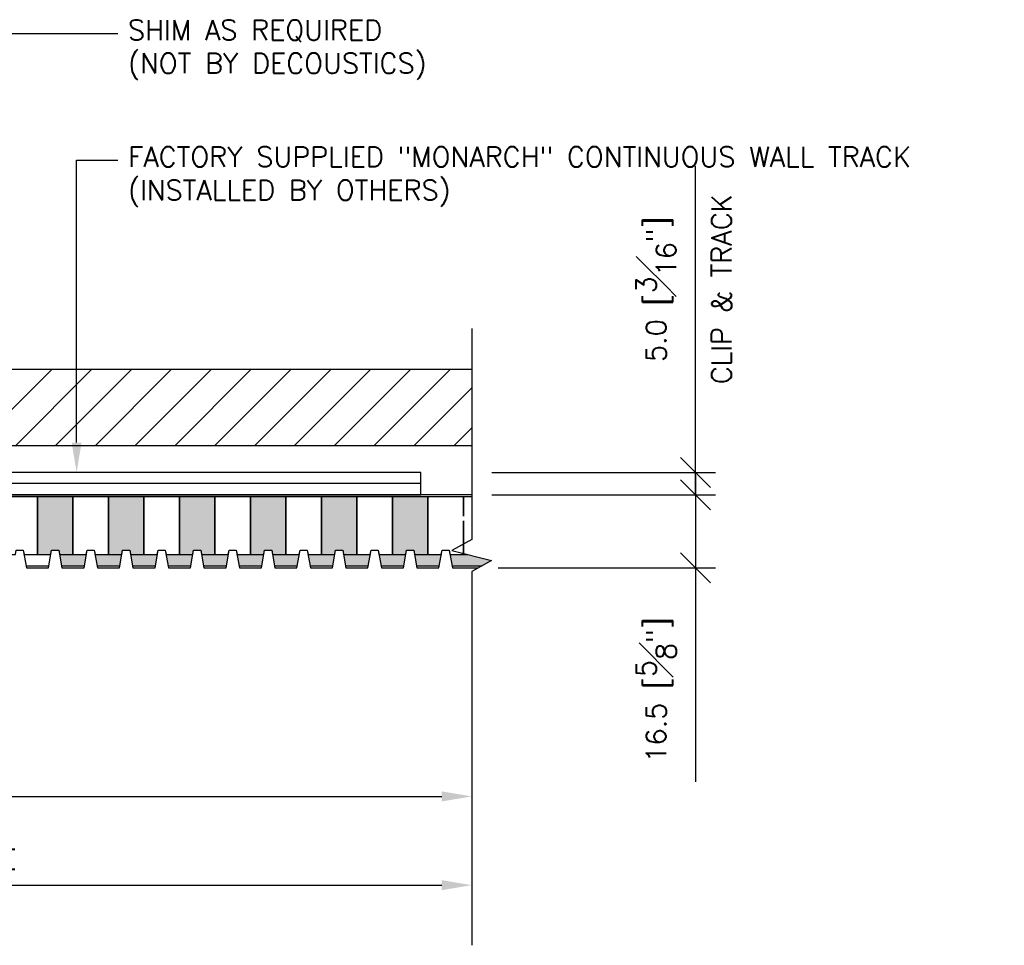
# Model space of a CAD drawing. Header units: millimetres. Extents: x 0 to 4899, y -1170 to 2102.
# Tile 4 of 15: x 1033 to 1255, y 335 to 543. Entities that reach past the tile are written whole.
import ezdxf
from ezdxf import colors
from ezdxf.entities.mleader import LeaderData, LeaderLine
from ezdxf.math import Vec2, Vec3

# ---------------------------------------------------------------- set-up
doc = ezdxf.new("R2010")
doc.units = ezdxf.units.MM
doc.header["$LTSCALE"] = 15
doc.header["$MEASUREMENT"] = 0
for name, color, linetype in [('1-ARCH', 1, 'Continuous'), ('1-DIM', 4, 'Continuous'), ('1-MOUNT', 155, 'Continuous'), ('1-PANEL', 6, 'Continuous'), ('1-TEXT', 2, 'Continuous')]:
    doc.layers.add(name, color=color, linetype=linetype)
doc.styles.add('TEXT', font='romans.shx')
doc.dimstyles.new('WDIM 1-2', dxfattribs={"dimscale": 2.25, "dimtxt": 2, "dimasz": 3, "dimexe": 2, "dimexo": 2, "dimgap": 1.6, "dimtad": 1, "dimdec": 1, "dimzin": 3, "dimdsep": 46, "dimtxsty": 'TEXT', "dimblk": 'OBLIQUE', "dimcen": 2, "dimdle": 2, "dimclrd": 256, "dimclre": 4, "dimclrt": 2, "dimazin": 0, "dimtfac": 1, "dimtdec": 1, "dimtmove": 0, "dimatfit": 3, "dimfxl": 0, "dimfrac": 2, "dimtolj": 1, "dimtzin": 0, "dimlwd": -1, "dimlwe": -1, "dimarcsym": 0})

# ---------------------------------------------------------------- blocks, each defined once
blk = doc.blocks.new('_OBLIQUE')
at = {"color": 0, "linetype": 'ByBlock'}
blk.add_line((-0.5, -0.5), (0.5, 0.5), dxfattribs=at)
blk = doc.blocks.new('*D45')
at = {"layer": '1-DIM', "color": 4, "transparency": 16777216}
for p, q in [((889.35, 415.4), (889.35, 363.9)), ((1134.72, 395.28), (1134.72, 363.9))]:
    blk.add_line(p, q, dxfattribs=at)
at = {"layer": '1-DIM', "transparency": 16777216}
blk.add_line((884.85, 368.4), (1127.97, 368.4), dxfattribs=at)
blk.add_solid([(1127.97, 369.53), (1127.97, 367.28), (1134.72, 368.4)], dxfattribs=at)
at = {"layer": 'DEFPOINTS', "color": 0, "transparency": 16777216}
for p in [(889.35, 419.9), (1134.72, 399.78), (1134.72, 368.4)]:
    blk.add_point(p, dxfattribs=at)
at = {"layer": '1-DIM', "transparency": 16777216, "xscale": 6.75, "yscale": 6.75, "zscale": 6.75, "rotation": 180}
blk.add_blockref('_OBLIQUE', (889.35, 368.4), dxfattribs=at)
at = {"layer": '1-DIM', "color": 2, "transparency": 16777216, "insert": (1008.66, 374.25), "char_height": 4.5, "attachment_point": 5, "style": 'TEXT', "bg_fill": 3, "box_fill_scale": 1.25, "bg_fill_color": 256, "bg_fill_true_color": 13158600, "bg_fill_transparency": 0}
blk.add_mtext('\\A1;PANEL WIDTH', dxfattribs=at)
blk = doc.blocks.new('*D46')
at = {"layer": '1-DIM', "color": 4, "transparency": 16777216}
for p, q in [((890.35, 415.4), (890.35, 343.9)), ((1134.72, 382.48), (1134.72, 343.9))]:
    blk.add_line(p, q, dxfattribs=at)
at = {"layer": '1-DIM', "transparency": 16777216}
blk.add_line((885.85, 348.4), (1127.97, 348.4), dxfattribs=at)
blk.add_solid([(1127.97, 349.53), (1127.97, 347.28), (1134.72, 348.4)], dxfattribs=at)
at = {"layer": 'DEFPOINTS', "color": 0, "transparency": 16777216}
for p in [(890.35, 419.9), (1134.72, 386.98), (1134.72, 348.4)]:
    blk.add_point(p, dxfattribs=at)
at = {"layer": '1-DIM', "transparency": 16777216, "xscale": 6.75, "yscale": 6.75, "zscale": 6.75, "rotation": 180}
blk.add_blockref('_OBLIQUE', (890.35, 348.4), dxfattribs=at)
at = {"layer": '1-DIM', "color": 2, "transparency": 16777216, "insert": (1009.16, 354.25), "char_height": 4.5, "attachment_point": 5, "style": 'TEXT', "bg_fill": 3, "box_fill_scale": 1.25, "bg_fill_color": 256, "bg_fill_true_color": 13158600, "bg_fill_transparency": 0}
blk.add_mtext('\\A1;PANEL MODULE', dxfattribs=at)
blk = doc.blocks.new('*D68')
at = {"layer": '1-DIM', "transparency": 16777216}
for p, q in [((1185.14, 441.4), (1185.14, 510.53)), ((1185.14, 436.4), (1185.14, 441.4)), ((1185.14, 436.4), (1185.14, 429.65))]:
    blk.add_line(p, q, dxfattribs=at)
at = {"layer": '1-DIM', "color": 4, "transparency": 16777216}
for p, q in [((1139.22, 441.4), (1189.64, 441.4)), ((1139.22, 436.4), (1189.64, 436.4))]:
    blk.add_line(p, q, dxfattribs=at)
at = {"layer": 'DEFPOINTS', "color": 0, "transparency": 16777216}
for p in [(1134.72, 441.4), (1185.14, 441.4), (1134.72, 436.4)]:
    blk.add_point(p, dxfattribs=at)
at = {"layer": '1-DIM', "transparency": 16777216, "xscale": 6.75, "yscale": 6.75, "zscale": 6.75}
for p, rotation in [((1185.14, 441.4), 270), ((1185.14, 436.4), 90)]:
    blk.add_blockref('_OBLIQUE', p, dxfattribs=dict(at, rotation=rotation))
at = {"layer": '1-DIM', "color": 2, "transparency": 16777216, "char_height": 4.5, "attachment_point": 5, "rotation": 90, "style": 'TEXT', "bg_fill": 3, "box_fill_scale": 1.25, "bg_fill_color": 256, "bg_fill_true_color": 13158600, "bg_fill_transparency": 0}
for s, insert in [('\\A1;CLIP & TRACK', (1190.99, 482.72)), ('\\A1;5.0 [{\\H1.000000x;\\S3#16;}"]', (1176.29, 482.72))]:
    blk.add_mtext(s, dxfattribs=dict(at, insert=insert))
blk = doc.blocks.new('*D69')
at = {"layer": '1-DIM', "transparency": 16777216}
for p, q in [((1185.14, 440.9), (1185.14, 419.9)), ((1185.14, 419.9), (1185.14, 371.67))]:
    blk.add_line(p, q, dxfattribs=at)
at = {"layer": '1-DIM', "color": 4, "transparency": 16777216}
for p, q in [((1139.22, 436.4), (1189.64, 436.4)), ((1140.69, 419.9), (1189.64, 419.9))]:
    blk.add_line(p, q, dxfattribs=at)
at = {"layer": 'DEFPOINTS', "color": 0, "transparency": 16777216}
for p in [(1134.72, 436.4), (1136.19, 419.9), (1185.14, 419.9)]:
    blk.add_point(p, dxfattribs=at)
at = {"layer": '1-DIM', "transparency": 16777216, "xscale": 6.75, "yscale": 6.75, "zscale": 6.75}
for p, rotation in [((1185.14, 436.4), 90), ((1185.14, 419.9), 270)]:
    blk.add_blockref('_OBLIQUE', p, dxfattribs=dict(at, rotation=rotation))
at = {"layer": '1-DIM', "color": 2, "transparency": 16777216, "insert": (1176.29, 392.41), "char_height": 4.5, "attachment_point": 5, "rotation": 90, "style": 'TEXT', "bg_fill": 3, "box_fill_scale": 1.25, "bg_fill_color": 256, "bg_fill_true_color": 13158600, "bg_fill_transparency": 0}
blk.add_mtext('\\A1;16.5 [{\\H1.000000x;\\S5#8;}"]', dxfattribs=at)

msp = doc.modelspace()

# ---------------------------------------------------------------- hatches: boundary and pattern name
at = {"layer": '1-ARCH'}
h = msp.add_hatch(dxfattribs=at)
h.set_pattern_fill('ANSI31', color=8, scale=50.8, style=0)
h.set_pattern_definition([(45, (-1525.576, 835.5193), (-4.490128, 4.490128), [])])
h.paths.add_polyline_path([(1134.72, 447.44), (1134.72, 464.62), (841.63, 464.62), (841.63, 447.44)])

# ---------------------------------------------------------------- linework, layer by layer
for p, q in [((1134.72, 464.62), (841.63, 464.62)), ((1134.72, 447.44), (858.81, 447.44))]:
    msp.add_line(p, q, dxfattribs=at)
at = {"layer": '1-MOUNT'}
msp.add_line((1123.22, 438.9), (896.83, 438.9), dxfattribs=at)
msp.add_lwpolyline([(896.83, 436.4), (1123.22, 436.4), (1123.22, 441.4), (896.83, 441.4), (896.83, 436.4)], dxfattribs=at)
at = {"layer": '1-PANEL'}
for points in [[(1134.72, 436.4), (889.35, 436.4)], [(1134.72, 435.9), (890.35, 435.9)], [(1028.85, 435.9), (1028.85, 422.9), (1031.86, 422.9), (1032.04, 423.9), (1033.64, 423.9), (1033.82, 422.9), (1036.85, 422.9), (1036.85, 435.9)], [(1036.85, 435.9), (1036.85, 422.9), (1039.86, 422.9), (1040.04, 423.9), (1041.64, 423.9), (1041.82, 422.9), (1044.85, 422.9), (1044.85, 435.9)], [(1044.85, 435.9), (1044.85, 422.9), (1047.86, 422.9), (1048.04, 423.9), (1049.64, 423.9), (1049.82, 422.9), (1052.85, 422.9), (1052.85, 435.9)], [(1052.85, 435.9), (1052.85, 422.9), (1055.86, 422.9), (1056.04, 423.9), (1057.64, 423.9), (1057.82, 422.9), (1060.85, 422.9), (1060.85, 435.9)], [(1060.85, 435.9), (1060.85, 422.9), (1063.86, 422.9), (1064.04, 423.9), (1065.64, 423.9), (1065.82, 422.9), (1068.85, 422.9), (1068.85, 435.9)], [(1068.85, 435.9), (1068.85, 422.9), (1071.86, 422.9), (1072.04, 423.9), (1073.64, 423.9), (1073.82, 422.9), (1076.85, 422.9), (1076.85, 435.9)], [(1076.85, 435.9), (1076.85, 422.9), (1079.86, 422.9), (1080.04, 423.9), (1081.64, 423.9), (1081.82, 422.9), (1084.85, 422.9), (1084.85, 435.9)], [(1084.85, 435.9), (1084.85, 422.9), (1087.86, 422.9), (1088.04, 423.9), (1089.64, 423.9), (1089.82, 422.9), (1092.85, 422.9), (1092.85, 435.9)], [(1092.85, 435.9), (1092.85, 422.9), (1095.86, 422.9), (1096.04, 423.9), (1097.64, 423.9), (1097.82, 422.9), (1100.85, 422.9), (1100.85, 435.9)], [(1100.85, 435.9), (1100.85, 422.9), (1103.86, 422.9), (1104.04, 423.9), (1105.64, 423.9), (1105.82, 422.9), (1108.85, 422.9), (1108.85, 435.9)], [(1108.85, 435.9), (1108.85, 422.9), (1111.86, 422.9), (1112.04, 423.9), (1113.64, 423.9), (1113.82, 422.9), (1116.85, 422.9), (1116.85, 435.9)], [(1116.85, 435.9), (1116.85, 422.9), (1119.86, 422.9), (1120.04, 423.9), (1121.64, 423.9), (1121.82, 422.9), (1124.85, 422.9), (1124.85, 435.9)], [(1124.85, 435.9), (1124.85, 422.9), (1127.86, 422.9), (1128.04, 423.9), (1129.64, 423.9), (1129.82, 422.9), (1132.85, 422.9), (1132.85, 430.53)], [(1132.85, 431.59), (1132.85, 435.9)], [(1132.85, 435.9), (1132.85, 431.59)], [(1132.85, 430.53), (1132.85, 422.9), (1133.87, 422.9)]]:
    msp.add_lwpolyline(points, dxfattribs=at)

# ---------------------------------------------------------------- dimensions: what is measured, and where the dimension line sits
at = {"layer": '1-DIM'}
dim = msp.add_linear_dim(base=(1134.72, 368.4), p1=(889.35, 419.9), p2=(1134.72, 399.78), text='PANEL WIDTH', dimstyle='WDIM 1-2', override={"dimblk1": 'OBLIQUE', "dimsah": 1}, dxfattribs=at)
dim.commit()
dim.dimension.update_dxf_attribs({"geometry": '*D45', "text_midpoint": (1008.66, 374.25)})

# ---------------------------------------------------------------- leaders
at = {"layer": '1-TEXT'}
ml = msp.add_multileader_mtext('Standard', dxfattribs=at)
ml.set_content('SHIM AS REQUIRED\\P(NOT BY DECOUSTICS)', color=256, style='TEXT')
ml.set_leader_properties(color=4, linetype='ByLayer', lineweight=-1)
ml.build(insert=Vec2(0, 0))
ml.multileader.update_dxf_attribs({"dogleg_length": 0.36, "arrow_head_size": 6.75, "scale": 2.25})
ctx = ml.context
ctx.base_point, ctx.scale, ctx.char_height, ctx.arrow_head_size, ctx.landing_gap_size, ctx.plane_origin = Vec3(1054.99, 540.39), 2.25, 4.5, 6.75, 2.25, Vec3(1343.81, 556.5)
notes = []
notes.append((ctx, [(1, (1, 1, 0), (1010.05, 540.39), (1, 0), 44.93, [(0, [(1010.05, 447.44)], 0, [])])]))
ctx.mtext.insert, ctx.mtext.width, ctx.mtext.flow_direction = Vec3(1057.24, 543.39), 81.3677, 5
ml = msp.add_multileader_mtext('Standard', dxfattribs=at)
ml.set_content('FACTORY SUPPLIED "MONARCH" CONTINUOUS WALL TRACK\\P(INSTALLED BY OTHERS)', color=256, style='TEXT')
ml.set_leader_properties(color=4, linetype='ByLayer', lineweight=-1)
ml.build(insert=Vec2(0, 0))
ml.multileader.update_dxf_attribs({"dogleg_length": 0.36, "arrow_head_size": 6.75, "scale": 2.25})
ctx = ml.context
ctx.base_point, ctx.scale, ctx.char_height, ctx.arrow_head_size, ctx.landing_gap_size, ctx.plane_origin = Vec3(1054.99, 511.82), 2.25, 4.5, 6.75, 2.25, Vec3(1377.45, 599.1)
notes.append((ctx, [(1, (1, 1, 0), (1045.67, 511.82), (1, 0), 9.32, [(0, [(1045.67, 441.4)], 0, [])])]))
ctx.mtext.insert, ctx.mtext.width, ctx.mtext.flow_direction = Vec3(1057.24, 514.82), 87.7841, 5
for ctx, leaders in notes:
    for number, flags, end, landing, length, lines in leaders:
        leader = LeaderData()
        leader.index, (leader.has_last_leader_line, leader.has_dogleg_vector, leader.attachment_direction) = number, flags
        leader.last_leader_point, leader.dogleg_vector, leader.dogleg_length = Vec3(end), Vec3(landing), length
        for number, points, colour, breaks in lines:
            line = LeaderLine()
            line.index, line.vertices, line.color, line.breaks = number, Vec3.list(points), colors.encode_raw_color(colour), breaks
            leader.lines.append(line)
        ctx.leaders.append(leader)

# ---------------------------------------------------------------- next in the draw order: dimensions: what is measured, and where the dimension line sits
at = {"layer": '1-DIM'}
dim = msp.add_linear_dim(base=(1134.72, 348.4), p1=(890.35, 419.9), p2=(1134.72, 386.98), text='PANEL MODULE', dimstyle='WDIM 1-2', override={"dimblk1": 'OBLIQUE', "dimsah": 1}, dxfattribs=at)
dim.commit()
dim.dimension.update_dxf_attribs({"geometry": '*D46', "text_midpoint": (1009.16, 354.25)})

# ---------------------------------------------------------------- next in the draw order: hatches: boundary and pattern name
at = {"layer": '1-PANEL'}
h = msp.add_hatch(dxfattribs=at)
h.set_pattern_fill('AR-SAND', color=8)
h.set_pattern_definition([(37.5, (-1599.0913, 578.988), (-0.0629934, 1.9268238), [0, -1.52, 0, -1.7, 0, -1.625]), (7.5, (-1599.0913, 578.988), (1.7697767, 2.822146), [0, -0.82, 0, -1.37, 0, -0.525]), (327.5, (-1600.3213, 578.988), (3.1141419, 0.0056591), [0, -0.5, 0, -1.8, 0, -2.35]), (317.5, (-1600.3213, 578.988), (3.0061266, 0.8776756), [0, -0.25, 0, -1.18, 0, -1.35])])
h.paths.add_polyline_path([(1044.85, 435.9), (1036.85, 435.9), (1036.85, 422.9), (1039.86, 422.9), (1040.04, 423.9), (1041.64, 423.9), (1041.82, 422.9), (1044.85, 422.9)])
h.paths.add_polyline_path([(1060.85, 435.9), (1052.85, 435.9), (1052.85, 422.9), (1055.86, 422.9), (1056.04, 423.9), (1057.64, 423.9), (1057.82, 422.9), (1060.85, 422.9)])
h.paths.add_polyline_path([(1076.85, 435.9), (1068.85, 435.9), (1068.85, 422.9), (1071.86, 422.9), (1072.04, 423.9), (1073.64, 423.9), (1073.82, 422.9), (1076.85, 422.9)])
h.paths.add_polyline_path([(1092.85, 435.9), (1084.85, 435.9), (1084.85, 422.9), (1087.86, 422.9), (1088.04, 423.9), (1089.64, 423.9), (1089.82, 422.9), (1092.85, 422.9)])
h.paths.add_polyline_path([(1108.85, 435.9), (1100.85, 435.9), (1100.85, 422.9), (1103.86, 422.9), (1104.04, 423.9), (1105.64, 423.9), (1105.82, 422.9), (1108.85, 422.9)])
h.paths.add_polyline_path([(1124.85, 435.9), (1116.85, 435.9), (1116.85, 422.9), (1119.86, 422.9), (1120.04, 423.9), (1121.64, 423.9), (1121.82, 422.9), (1124.85, 422.9)])
h.paths.add_polyline_path([(1139.17, 421.58), (1132.91, 423.14), (1129.82, 422.9), (1130.26, 420.4), (1137.08, 420.4)])
h.paths.add_polyline_path([(1127.86, 422.9), (1124.85, 422.9), (1121.82, 422.9), (1122.26, 420.4), (1127.42, 420.4)])
h.paths.add_polyline_path([(1119.86, 422.9), (1116.85, 422.9), (1113.82, 422.9), (1114.26, 420.4), (1119.42, 420.4)])
h.paths.add_polyline_path([(1111.86, 422.9), (1108.85, 422.9), (1105.82, 422.9), (1106.26, 420.4), (1111.42, 420.4)])
h.paths.add_polyline_path([(1103.86, 422.9), (1100.85, 422.9), (1097.82, 422.9), (1098.26, 420.4), (1103.42, 420.4)])
h.paths.add_polyline_path([(1095.86, 422.9), (1092.85, 422.9), (1089.82, 422.9), (1090.26, 420.4), (1095.42, 420.4)])
h.paths.add_polyline_path([(1087.86, 422.9), (1084.85, 422.9), (1081.82, 422.9), (1082.26, 420.4), (1087.42, 420.4)])
h.paths.add_polyline_path([(1079.86, 422.9), (1076.85, 422.9), (1073.82, 422.9), (1074.26, 420.4), (1079.42, 420.4)])
h.paths.add_polyline_path([(1071.86, 422.9), (1068.85, 422.9), (1065.82, 422.9), (1066.26, 420.4), (1071.42, 420.4)])
h.paths.add_polyline_path([(1063.86, 422.9), (1060.85, 422.9), (1057.82, 422.9), (1058.26, 420.4), (1063.42, 420.4)])
h.paths.add_polyline_path([(1055.86, 422.9), (1052.85, 422.9), (1049.82, 422.9), (1050.26, 420.4), (1055.42, 420.4)])
h.paths.add_polyline_path([(1047.86, 422.9), (1044.85, 422.9), (1041.82, 422.9), (1042.26, 420.4), (1047.42, 420.4)])

# ---------------------------------------------------------------- next in the draw order: linework, layer by layer
at = {"layer": '1-DIM'}
msp.add_lwpolyline([(1134.72, 473.89), (1134.72, 426.3), (1130.27, 423.8), (1139.17, 421.58), (1134.72, 419.08), (1134.72, 334.84)], dxfattribs=at)
at = {"layer": '1-PANEL'}
for points in [[(1032.04, 423.9), (1033.64, 423.9), (1034.35, 419.9), (1039.34, 419.9), (1040.04, 423.9), (1041.64, 423.9), (1042.35, 419.9), (1047.34, 419.9), (1048.04, 423.9), (1049.64, 423.9), (1050.35, 419.9), (1055.34, 419.9), (1056.04, 423.9), (1057.64, 423.9), (1058.35, 419.9), (1063.34, 419.9), (1064.04, 423.9), (1065.64, 423.9), (1066.35, 419.9), (1071.34, 419.9), (1072.04, 423.9), (1073.64, 423.9), (1074.35, 419.9), (1079.34, 419.9), (1080.04, 423.9), (1081.64, 423.9), (1082.35, 419.9), (1087.34, 419.9), (1088.04, 423.9), (1089.64, 423.9), (1090.35, 419.9), (1095.34, 419.9), (1096.04, 423.9), (1097.64, 423.9), (1098.35, 419.9), (1103.34, 419.9), (1104.04, 423.9), (1105.64, 423.9), (1106.35, 419.9), (1111.34, 419.9), (1112.04, 423.9), (1113.64, 423.9), (1114.35, 419.9), (1119.34, 419.9), (1120.04, 423.9), (1121.64, 423.9), (1122.35, 419.9), (1127.34, 419.9), (1128.04, 423.9), (1129.64, 423.9), (1130.35, 419.9), (1136.19, 419.9)], [(1034.26, 420.4), (1039.42, 420.4)], [(1042.26, 420.4), (1047.42, 420.4)], [(1050.26, 420.4), (1055.42, 420.4)], [(1058.26, 420.4), (1063.42, 420.4)], [(1066.26, 420.4), (1071.42, 420.4)], [(1074.26, 420.4), (1079.42, 420.4)], [(1082.26, 420.4), (1087.42, 420.4)], [(1090.26, 420.4), (1095.42, 420.4)], [(1098.26, 420.4), (1103.42, 420.4)], [(1106.26, 420.4), (1111.42, 420.4)], [(1114.26, 420.4), (1119.42, 420.4)], [(1122.26, 420.4), (1127.42, 420.4)], [(1130.26, 420.4), (1137.08, 420.4)]]:
    msp.add_lwpolyline(points, dxfattribs=at)

# ---------------------------------------------------------------- next in the draw order: leaders
at = {"layer": '1-TEXT'}
ml = msp.add_multileader_mtext('Standard', dxfattribs=at)
ml.set_content('1mm THK. MATCHING EDGE BAND', color=256, style='TEXT')
ml.set_leader_properties(color=4, linetype='ByLayer', lineweight=-1)
ml.build(insert=Vec2(0, 0))
ml.multileader.update_dxf_attribs({"dogleg_length": 0.36, "arrow_head_size": 6.75, "scale": 2.25})
ctx = ml.context
ctx.base_point, ctx.scale, ctx.char_height, ctx.arrow_head_size, ctx.landing_gap_size, ctx.plane_origin = Vec3(924.69, 405.79), 2.25, 4.5, 6.75, 2.25, Vec3(735.06, 440.59)
notes = []
notes.append((ctx, [(0, (1, 1, 0), (915.38, 405.79), (1, 0), 9.32, [(0, [(890.35, 428.15)], 0, [])])]))
ctx.mtext.insert, ctx.mtext.width, ctx.mtext.flow_direction = Vec3(926.94, 408.04), 72.0028, 5
for ctx, leaders in notes:
    for number, flags, end, landing, length, lines in leaders:
        leader = LeaderData()
        leader.index, (leader.has_last_leader_line, leader.has_dogleg_vector, leader.attachment_direction) = number, flags
        leader.last_leader_point, leader.dogleg_vector, leader.dogleg_length = Vec3(end), Vec3(landing), length
        for number, points, colour, breaks in lines:
            line = LeaderLine()
            line.index, line.vertices, line.color, line.breaks = number, Vec3.list(points), colors.encode_raw_color(colour), breaks
            leader.lines.append(line)
        ctx.leaders.append(leader)

# ---------------------------------------------------------------- next in the draw order: dimensions: what is measured, and where the dimension line sits
at = {"layer": '1-DIM'}
dim = msp.add_linear_dim(base=(1185.14, 441.4), p1=(1134.72, 436.4), p2=(1134.72, 441.4), angle=90, text='<>\\XCLIP & TRACK', dimstyle='WDIM 1-2', dxfattribs=at)
dim.commit()
dim.dimension.update_dxf_attribs({"geometry": '*D68', "text_midpoint": (1185.14, 482.72)})

# ---------------------------------------------------------------- next in the draw order: dimensions: what is measured, and where the dimension line sits
dim = msp.add_linear_dim(base=(1185.14, 419.9), p1=(1134.72, 436.4), p2=(1136.19, 419.9), angle=90, dimstyle='WDIM 1-2', dxfattribs=at)
dim.commit()
dim.dimension.update_dxf_attribs({"geometry": '*D69', "text_midpoint": (1176.29, 392.41)})

doc.saveas('drawing.dxf')
